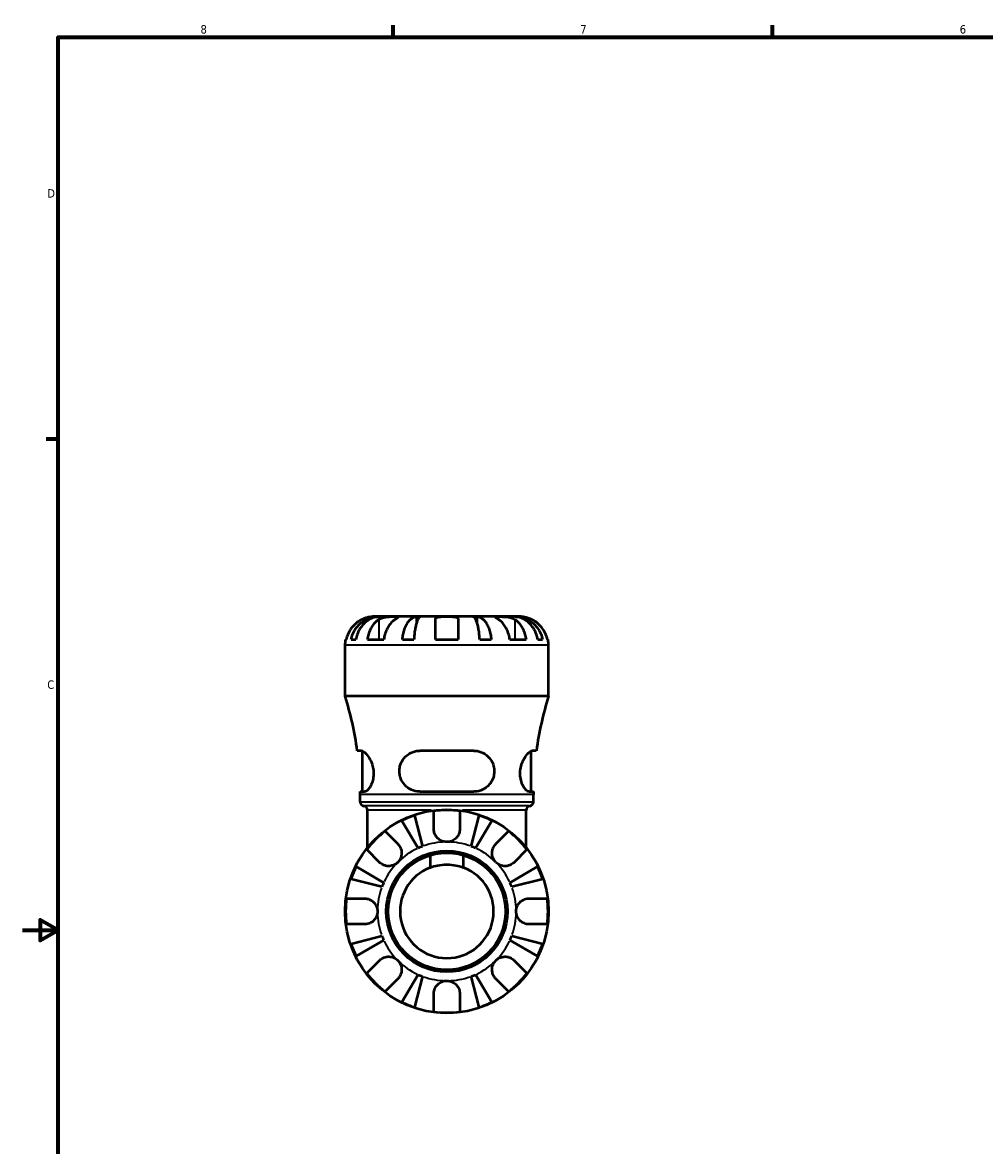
# Model space of a CAD drawing. Header units: inches. Extents: x 0.1 to 36.1, y -4.8 to 25.1.
# Tile 4 of 12: x 0.1 to 10.9, y 8.6 to 21.2. Entities that reach past the tile are written whole.
import ezdxf

# ---------------------------------------------------------------- set-up
doc = ezdxf.new("R2010")
doc.units = ezdxf.units.IN
doc.header["$MEASUREMENT"] = 0
for name, color, linetype, lineweight in [('Border (ANSI)', 7, 'Continuous', 70), ('Visible (ANSI)', 7, 'Continuous', 50), ('Visible Narrow (ANSI)', 7, 'Continuous', 35)]:
    doc.layers.add(name, color=color, linetype=linetype, lineweight=lineweight)
doc.styles.add('Note Text (ANSI)', font='tahoma.ttf')

# ---------------------------------------------------------------- blocks, each defined once
blk = doc.blocks.new('Borders Default Border')
at = {"layer": 'Border (ANSI)'}
for p, q in [((4.25, 21), (4.25, 21.134)), ((8.5, 21), (8.5, 21.134)), ((0.5, 16.5), (0.366, 16.5))]:
    blk.add_line(p, q, dxfattribs=at)
at = {"layer": 'Border (ANSI)', "flags": 128}
for points in [[(0.5, 1), (0.5, 21), (33.5, 21), (33.5, 1), (0.5, 1)], [(0.1, 11), (0.5, 11), (0.3, 11.115), (0.3, 10.885), (0.5, 11)]]:
    blk.add_lwpolyline(points, dxfattribs=at)
at = {"layer": 'Border (ANSI)', "color": 5, "true_color": 0x0000ff, "char_height": 0.0945, "attachment_point": 7, "style": 'Note Text (ANSI)'}
for s, insert in [('8', (2.094, 21.038)), ('7', (6.346, 21.04)), ('6', (10.595, 21.038)), ('D', (0.378, 19.203)), ('C', (0.378, 13.701))]:
    blk.add_mtext(s, dxfattribs=dict(at, insert=insert))

msp = doc.modelspace()

# ---------------------------------------------------------------- linework, layer by layer
at = {"layer": 'Visible (ANSI)'}
for p, q in [((4.085, 14.511), (4.032, 14.511)), ((4.085, 14.511), (4.085, 14.51)), ((4.105, 14.511), (4.085, 14.511)), ((4.272, 14.511), (4.105, 14.511)), ((4.514, 14.511), (4.272, 14.511)), ((4.514, 14.511), (4.514, 14.447)), ((4.563, 14.511), (4.514, 14.511)), ((4.852, 14.511), (4.563, 14.511)), ((4.724, 14.254), (4.724, 14.48)), ((5.141, 14.511), (4.852, 14.511)), ((4.98, 14.48), (4.98, 14.254)), ((5.189, 14.511), (5.141, 14.511)), ((5.431, 14.511), (5.189, 14.511)), ((5.189, 14.511), (5.189, 14.447)), ((5.598, 14.511), (5.431, 14.511)), ((5.618, 14.511), (5.598, 14.511)), ((5.671, 14.511), (5.618, 14.511)), ((5.618, 14.511), (5.618, 14.51)), ((3.718, 14.254), (3.726, 14.254)), ((3.78, 14.254), (3.833, 14.254)), ((3.965, 14.254), (4.146, 14.254)), ((4.354, 14.254), (4.484, 14.254)), ((4.724, 14.254), (4.98, 14.254)), ((5.22, 14.254), (5.35, 14.254)), ((5.558, 14.254), (5.739, 14.254)), ((5.87, 14.254), (5.924, 14.254)), ((5.978, 14.254), (5.985, 14.254)), ((3.712, 13.621), (3.712, 14.19)), ((5.992, 13.621), (5.992, 14.19)), ((5.992, 13.621), (3.712, 13.621)), ((3.896, 13.01), (3.849, 13.01)), ((3.909, 12.552), (3.909, 13.007)), ((5.153, 13.01), (4.55, 13.01)), ((5.795, 12.552), (5.795, 13.007)), ((5.854, 13.01), (5.808, 13.01)), ((3.883, 12.552), (3.931, 12.552)), ((3.883, 12.436), (3.883, 12.518)), ((4.55, 12.552), (5.153, 12.552)), ((5.773, 12.552), (5.821, 12.552)), ((5.821, 12.436), (5.821, 12.518)), ((3.963, 11.924), (3.963, 12.345)), ((4.706, 12.133), (4.706, 12.334)), ((4.997, 12.334), (4.997, 12.133)), ((5.741, 11.924), (5.741, 12.345)), ((4.531, 11.918), (4.349, 12.226)), ((4.49, 12.284), (4.579, 11.938)), ((5.125, 11.938), (5.214, 12.284)), ((5.354, 12.226), (5.173, 11.918)), ((4.16, 12.108), (4.303, 11.966)), ((5.401, 11.966), (5.543, 12.108)), ((4.097, 11.76), (3.955, 11.902)), ((4.668, 11.702), (4.668, 11.84)), ((5.036, 11.84), (5.036, 11.702)), ((5.749, 11.902), (5.607, 11.76)), ((3.837, 11.714), (4.145, 11.532)), ((5.559, 11.532), (5.867, 11.714)), ((4.125, 11.484), (3.779, 11.573)), ((5.925, 11.573), (5.579, 11.484)), ((3.729, 11.356), (3.93, 11.356)), ((5.774, 11.356), (5.975, 11.356)), ((3.93, 11.066), (3.729, 11.066)), ((5.975, 11.066), (5.774, 11.066)), ((3.779, 10.849), (4.125, 10.938)), ((4.145, 10.89), (3.837, 10.708)), ((5.867, 10.708), (5.559, 10.89)), ((5.579, 10.938), (5.925, 10.849)), ((3.955, 10.519), (4.097, 10.662)), ((5.607, 10.662), (5.749, 10.519)), ((4.303, 10.456), (4.16, 10.314)), ((4.349, 10.196), (4.531, 10.504)), ((4.579, 10.484), (4.49, 10.138)), ((5.214, 10.138), (5.125, 10.484)), ((5.173, 10.504), (5.354, 10.196)), ((5.543, 10.314), (5.401, 10.456)), ((4.706, 10.088), (4.706, 10.289)), ((4.997, 10.289), (4.997, 10.088))]:
    msp.add_line(p, q, dxfattribs=at)
for radius in [1.14, 0.678, 0.656]:
    msp.add_circle((4.852, 11.211), radius, dxfattribs=at)
for centre, radius, start, end in [((4.032, 14.19), 0.321, 168.463, 180), ((5.671, 14.19), 0.321, 0, 11.537), ((0.244, 12.518), 3.639, 7.7745, 17.6345), ((9.46, 12.518), 3.639, 162.3655, 172.2255), ((0.244, 12.518), 3.639, 0, 0.5259), ((9.46, 12.518), 3.639, 179.4741, 180), ((3.928, 12.436), 0.0456, 180, 262.8192), ((3.917, 12.345), 0.0456, 0, 82.8192), ((4.852, 11.211), 1.133, 82.6273, 97.3727), ((5.787, 12.345), 0.0456, 97.1808, 180), ((5.775, 12.436), 0.0456, 277.1808, 0), ((4.852, 11.211), 1.133, 108.6546, 116.3454), ((4.852, 11.211), 1.133, 63.6546, 71.3454), ((4.852, 11.211), 1.133, 127.6273, 142.3727), ((4.852, 11.211), 1.133, 37.6273, 52.3727), ((4.852, 11.211), 0.777, 110.5652, 114.4348), ((4.852, 11.211), 0.777, 65.5652, 69.4348), ((4.852, 11.211), 1.133, 153.6546, 161.3454), ((4.852, 11.211), 0.524, 110.5154, 69.4846), ((4.852, 11.211), 1.133, 18.6546, 26.3454), ((4.852, 11.211), 0.777, 155.5652, 159.4348), ((4.852, 11.211), 0.777, 20.5652, 24.4348), ((4.852, 11.211), 1.133, 172.6273, 187.3727), ((4.852, 11.211), 1.133, 352.6273, 7.3727), ((4.852, 11.211), 1.133, 198.6546, 206.3454), ((4.852, 11.211), 0.777, 200.5652, 204.4348), ((4.852, 11.211), 0.777, 335.5652, 339.4348), ((4.852, 11.211), 1.133, 333.6546, 341.3454), ((4.852, 11.211), 1.133, 217.6273, 232.3727), ((4.852, 11.211), 0.777, 245.5652, 249.4348), ((4.852, 11.211), 0.777, 290.5652, 294.4348), ((4.852, 11.211), 1.133, 307.6273, 322.3727), ((4.852, 11.211), 1.133, 243.6546, 251.3454), ((4.852, 11.211), 1.133, 288.6546, 296.3454), ((4.852, 11.211), 1.133, 262.6273, 277.3727)]:
    msp.add_arc(centre, radius, start, end, dxfattribs=at)
for points, knots in [([(3.904, 14.48), (3.89, 14.474), (3.876, 14.466), (3.844, 14.445), (3.827, 14.431), (3.799, 14.403), (3.785, 14.386), (3.761, 14.35), (3.751, 14.331), (3.736, 14.295), (3.73, 14.275), (3.726, 14.254)], [3.990271, 3.990271, 3.990271, 3.990271, 4.1043276, 4.1043276, 4.2560115, 4.2560115, 4.4068722, 4.4068722, 4.557733, 4.557733, 4.7039709, 4.7039709, 4.7039709, 4.7039709]), ([(3.78, 14.254), (3.784, 14.275), (3.79, 14.295), (3.804, 14.331), (3.814, 14.35), (3.837, 14.386), (3.851, 14.403), (3.878, 14.431), (3.894, 14.445), (3.929, 14.469), (3.948, 14.479), (3.983, 14.494), (4.004, 14.501), (4.045, 14.509), (4.066, 14.511), (4.085, 14.511)], [0.154497, 0.154497, 0.154497, 0.154497, 0.301146, 0.301146, 0.45195, 0.45195, 0.602754, 0.602754, 0.753943, 0.753943, 0.905132, 0.905132, 1.056895, 1.056895, 1.208659, 1.208659, 1.208659, 1.208659]), ([(4.105, 14.511), (4.088, 14.511), (4.069, 14.509), (4.033, 14.501), (4.015, 14.494), (3.983, 14.479), (3.966, 14.469), (3.935, 14.445), (3.921, 14.431), (3.897, 14.403), (3.885, 14.386), (3.864, 14.35), (3.855, 14.331), (3.843, 14.295), (3.837, 14.275), (3.833, 14.254)], [3.631384, 3.631384, 3.631384, 3.631384, 3.783147, 3.783147, 3.93491, 3.93491, 4.0861, 4.0861, 4.237289, 4.237289, 4.388092, 4.388092, 4.538896, 4.538896, 4.685545, 4.685545, 4.685545, 4.685545]), ([(4.032, 14.511), (4.032, 14.511), (4.031, 14.511), (4.026, 14.511), (4.022, 14.511), (4.009, 14.51), (3.998, 14.509), (3.976, 14.505), (3.966, 14.503), (3.944, 14.496), (3.933, 14.493), (3.916, 14.486), (3.91, 14.483), (3.904, 14.48)], [0, 0, 0, 0, 0.0791759, 0.0791759, 0.1631505, 0.1631505, 0.2882875, 0.2882875, 0.382468, 0.382468, 0.4748636, 0.4748636, 0.5244048, 0.5244048, 0.5244048, 0.5244048]), ([(3.965, 14.254), (3.968, 14.275), (3.972, 14.295), (3.983, 14.331), (3.99, 14.35), (4.007, 14.386), (4.017, 14.403), (4.037, 14.431), (4.049, 14.445), (4.071, 14.466), (4.081, 14.474), (4.091, 14.48)], [0.1545017, 0.1545017, 0.1545017, 0.1545017, 0.3007396, 0.3007396, 0.4516004, 0.4516004, 0.6024612, 0.6024612, 0.754145, 0.754145, 0.8682016, 0.8682016, 0.8682016, 0.8682016]), ([(4.091, 14.48), (4.094, 14.482), (4.097, 14.484), (4.106, 14.489), (4.113, 14.492), (4.128, 14.498), (4.136, 14.5), (4.158, 14.505), (4.17, 14.507), (4.2, 14.51), (4.216, 14.511), (4.246, 14.511), (4.26, 14.511), (4.272, 14.511)], [-0.5247, -0.5247, -0.5247, -0.5247, -0.4918187, -0.4918187, -0.4242098, -0.4242098, -0.3529175, -0.3529175, -0.2525465, -0.2525465, -0.1292355, -0.1292355, 0, 0, 0, 0]), ([(4.272, 14.48), (4.262, 14.474), (4.252, 14.466), (4.23, 14.445), (4.218, 14.431), (4.198, 14.403), (4.188, 14.386), (4.171, 14.35), (4.164, 14.331), (4.154, 14.295), (4.149, 14.275), (4.146, 14.254)], [3.990271, 3.990271, 3.990271, 3.990271, 4.1043276, 4.1043276, 4.2560115, 4.2560115, 4.4068722, 4.4068722, 4.557733, 4.557733, 4.7039709, 4.7039709, 4.7039709, 4.7039709]), ([(4.272, 14.511), (4.279, 14.511), (4.285, 14.511), (4.296, 14.511), (4.3, 14.511), (4.308, 14.51), (4.31, 14.51), (4.31, 14.507), (4.308, 14.505), (4.301, 14.5), (4.298, 14.497), (4.289, 14.492), (4.285, 14.488), (4.277, 14.483), (4.275, 14.482), (4.272, 14.48)], [0, 0, 0, 0, 0.0727176, 0.0727176, 0.1504294, 0.1504294, 0.2566741, 0.2566741, 0.3574985, 0.3574985, 0.4278256, 0.4278256, 0.4958936, 0.4958936, 0.523971, 0.523971, 0.523971, 0.523971]), ([(4.354, 14.254), (4.356, 14.275), (4.359, 14.295), (4.367, 14.331), (4.372, 14.35), (4.384, 14.386), (4.391, 14.403), (4.406, 14.431), (4.414, 14.445), (4.432, 14.469), (4.442, 14.479), (4.461, 14.494), (4.471, 14.501), (4.493, 14.509), (4.504, 14.511), (4.514, 14.511)], [0.154497, 0.154497, 0.154497, 0.154497, 0.301146, 0.301146, 0.45195, 0.45195, 0.602754, 0.602754, 0.753943, 0.753943, 0.905132, 0.905132, 1.056895, 1.056895, 1.208659, 1.208659, 1.208659, 1.208659]), ([(4.563, 14.511), (4.558, 14.511), (4.552, 14.509), (4.542, 14.501), (4.536, 14.494), (4.527, 14.479), (4.522, 14.469), (4.513, 14.445), (4.509, 14.431), (4.502, 14.403), (4.499, 14.386), (4.493, 14.35), (4.49, 14.331), (4.486, 14.295), (4.485, 14.275), (4.484, 14.254)], [3.631383, 3.631383, 3.631383, 3.631383, 3.783147, 3.783147, 3.93491, 3.93491, 4.086099, 4.086099, 4.237288, 4.237288, 4.388092, 4.388092, 4.538896, 4.538896, 4.685545, 4.685545, 4.685545, 4.685545]), ([(4.724, 14.48), (4.724, 14.482), (4.724, 14.485), (4.725, 14.49), (4.727, 14.493), (4.731, 14.498), (4.735, 14.5), (4.745, 14.505), (4.753, 14.507), (4.774, 14.51), (4.788, 14.511), (4.818, 14.511), (4.835, 14.511), (4.852, 14.511)], [-0.5211875, -0.5211875, -0.5211875, -0.5211875, -0.4827149, -0.4827149, -0.4207878, -0.4207878, -0.3526592, -0.3526592, -0.2514043, -0.2514043, -0.1290367, -0.1290367, 0, 0, 0, 0]), ([(4.852, 14.511), (4.863, 14.511), (4.874, 14.511), (4.896, 14.511), (4.907, 14.511), (4.932, 14.51), (4.944, 14.508), (4.961, 14.504), (4.966, 14.502), (4.973, 14.497), (4.976, 14.494), (4.979, 14.489), (4.98, 14.485), (4.98, 14.481), (4.98, 14.481), (4.98, 14.48)], [-2.2624521, -2.2624521, -2.2624521, -2.2624521, -2.1788932, -2.1788932, -2.0870705, -2.0870705, -1.9601211, -1.9601211, -1.8755047, -1.8755047, -1.811327, -1.811327, -1.7448754, -1.7448754, -1.7354217, -1.7354217, -1.7354217, -1.7354217]), ([(5.22, 14.254), (5.219, 14.275), (5.217, 14.295), (5.214, 14.331), (5.211, 14.35), (5.205, 14.386), (5.202, 14.403), (5.195, 14.431), (5.19, 14.445), (5.181, 14.469), (5.177, 14.479), (5.167, 14.494), (5.162, 14.501), (5.151, 14.509), (5.146, 14.511), (5.141, 14.511)], [0.154497, 0.154497, 0.154497, 0.154497, 0.301146, 0.301146, 0.45195, 0.45195, 0.602754, 0.602754, 0.753943, 0.753943, 0.905132, 0.905132, 1.056895, 1.056895, 1.208659, 1.208659, 1.208659, 1.208659]), ([(5.189, 14.511), (5.2, 14.511), (5.211, 14.509), (5.232, 14.501), (5.243, 14.494), (5.261, 14.479), (5.271, 14.469), (5.29, 14.445), (5.298, 14.431), (5.312, 14.403), (5.319, 14.386), (5.332, 14.35), (5.337, 14.331), (5.344, 14.295), (5.347, 14.275), (5.35, 14.254)], [3.631383, 3.631383, 3.631383, 3.631383, 3.783147, 3.783147, 3.93491, 3.93491, 4.086099, 4.086099, 4.237288, 4.237288, 4.388092, 4.388092, 4.538896, 4.538896, 4.685545, 4.685545, 4.685545, 4.685545]), ([(5.431, 14.48), (5.428, 14.482), (5.426, 14.484), (5.418, 14.489), (5.413, 14.492), (5.405, 14.498), (5.402, 14.5), (5.395, 14.505), (5.393, 14.507), (5.394, 14.51), (5.397, 14.511), (5.41, 14.511), (5.419, 14.511), (5.431, 14.511)], [-0.5247, -0.5247, -0.5247, -0.5247, -0.4918187, -0.4918187, -0.4242098, -0.4242098, -0.3529175, -0.3529175, -0.2525465, -0.2525465, -0.1292355, -0.1292355, 0, 0, 0, 0]), ([(5.431, 14.511), (5.438, 14.511), (5.445, 14.511), (5.462, 14.511), (5.471, 14.511), (5.494, 14.51), (5.508, 14.51), (5.535, 14.507), (5.548, 14.505), (5.569, 14.5), (5.577, 14.497), (5.592, 14.492), (5.599, 14.488), (5.608, 14.483), (5.61, 14.482), (5.613, 14.48)], [0, 0, 0, 0, 0.0727176, 0.0727176, 0.1504294, 0.1504294, 0.2566741, 0.2566741, 0.3574985, 0.3574985, 0.4278256, 0.4278256, 0.4958936, 0.4958936, 0.523971, 0.523971, 0.523971, 0.523971]), ([(5.558, 14.254), (5.555, 14.275), (5.55, 14.295), (5.539, 14.331), (5.532, 14.35), (5.515, 14.386), (5.505, 14.403), (5.486, 14.431), (5.474, 14.445), (5.451, 14.466), (5.441, 14.474), (5.431, 14.48)], [0.1545017, 0.1545017, 0.1545017, 0.1545017, 0.3007396, 0.3007396, 0.4516004, 0.4516004, 0.6024612, 0.6024612, 0.754145, 0.754145, 0.8682016, 0.8682016, 0.8682016, 0.8682016]), ([(5.87, 14.254), (5.867, 14.275), (5.861, 14.295), (5.848, 14.331), (5.84, 14.35), (5.819, 14.386), (5.807, 14.403), (5.783, 14.431), (5.768, 14.445), (5.737, 14.469), (5.721, 14.479), (5.689, 14.494), (5.671, 14.501), (5.634, 14.509), (5.616, 14.511), (5.598, 14.511)], [0.154497, 0.154497, 0.154497, 0.154497, 0.301146, 0.301146, 0.45195, 0.45195, 0.602754, 0.602754, 0.753943, 0.753943, 0.905132, 0.905132, 1.056895, 1.056895, 1.208659, 1.208659, 1.208659, 1.208659]), ([(5.613, 14.48), (5.623, 14.474), (5.633, 14.466), (5.655, 14.445), (5.667, 14.431), (5.687, 14.403), (5.697, 14.386), (5.714, 14.35), (5.721, 14.331), (5.731, 14.295), (5.736, 14.275), (5.739, 14.254)], [3.990271, 3.990271, 3.990271, 3.990271, 4.1043276, 4.1043276, 4.2560115, 4.2560115, 4.4068722, 4.4068722, 4.557733, 4.557733, 4.7039709, 4.7039709, 4.7039709, 4.7039709]), ([(5.618, 14.511), (5.638, 14.511), (5.659, 14.509), (5.7, 14.501), (5.72, 14.494), (5.756, 14.479), (5.775, 14.469), (5.809, 14.445), (5.826, 14.431), (5.853, 14.403), (5.866, 14.386), (5.889, 14.35), (5.899, 14.331), (5.914, 14.295), (5.92, 14.275), (5.924, 14.254)], [3.631384, 3.631384, 3.631384, 3.631384, 3.783147, 3.783147, 3.93491, 3.93491, 4.0861, 4.0861, 4.237289, 4.237289, 4.388092, 4.388092, 4.538896, 4.538896, 4.685545, 4.685545, 4.685545, 4.685545]), ([(5.799, 14.48), (5.795, 14.482), (5.79, 14.485), (5.778, 14.49), (5.77, 14.493), (5.755, 14.498), (5.746, 14.5), (5.727, 14.505), (5.717, 14.507), (5.696, 14.51), (5.687, 14.511), (5.675, 14.511), (5.671, 14.511), (5.671, 14.511)], [-0.5211875, -0.5211875, -0.5211875, -0.5211875, -0.4827149, -0.4827149, -0.4207878, -0.4207878, -0.3526592, -0.3526592, -0.2514043, -0.2514043, -0.1290367, -0.1290367, 0, 0, 0, 0]), ([(5.978, 14.254), (5.974, 14.275), (5.968, 14.295), (5.953, 14.331), (5.942, 14.35), (5.918, 14.386), (5.904, 14.403), (5.876, 14.431), (5.86, 14.445), (5.828, 14.466), (5.814, 14.474), (5.799, 14.48)], [0.1545017, 0.1545017, 0.1545017, 0.1545017, 0.3007396, 0.3007396, 0.4516004, 0.4516004, 0.6024612, 0.6024612, 0.754145, 0.754145, 0.8682016, 0.8682016, 0.8682016, 0.8682016]), ([(3.896, 13.01), (3.9, 13.01), (3.904, 13.009), (3.921, 13.002), (3.935, 12.991), (3.963, 12.958), (3.978, 12.937), (4.002, 12.89), (4.013, 12.865), (4.025, 12.817), (4.029, 12.796), (4.032, 12.754), (4.031, 12.734), (4.025, 12.69), (4.02, 12.668), (4.003, 12.623), (3.991, 12.602), (3.966, 12.569), (3.954, 12.558), (3.938, 12.552), (3.934, 12.552), (3.931, 12.552)], [-2.089894, -2.089894, -2.089894, -2.089894, -1.987021, -1.987021, -1.731256, -1.731256, -1.47917, -1.47917, -1.254728, -1.254728, -1.088843, -1.088843, -0.931762, -0.931762, -0.738235, -0.738235, -0.490088, -0.490088, -0.232989, -0.232989, -0.144059, -0.144059, -0.144059, -0.144059]), ([(4.55, 12.552), (4.54, 12.552), (4.53, 12.552), (4.49, 12.558), (4.461, 12.567), (4.408, 12.598), (4.384, 12.62), (4.351, 12.666), (4.339, 12.688), (4.325, 12.731), (4.322, 12.752), (4.32, 12.794), (4.322, 12.815), (4.334, 12.862), (4.345, 12.886), (4.377, 12.935), (4.401, 12.958), (4.454, 12.991), (4.483, 13.002), (4.525, 13.009), (4.538, 13.01), (4.55, 13.01)], [-2.064684, -2.064684, -2.064684, -2.064684, -1.983917, -1.983917, -1.73735, -1.73735, -1.479136, -1.479136, -1.283561, -1.283561, -1.126126, -1.126126, -0.961442, -0.961442, -0.747996, -0.747996, -0.472052, -0.472052, -0.221599, -0.221599, -0.120767, -0.120767, -0.120767, -0.120767]), ([(5.153, 13.01), (5.166, 13.01), (5.179, 13.009), (5.222, 13.002), (5.251, 12.991), (5.302, 12.958), (5.324, 12.937), (5.357, 12.89), (5.369, 12.865), (5.381, 12.817), (5.383, 12.796), (5.382, 12.754), (5.379, 12.734), (5.366, 12.69), (5.354, 12.668), (5.323, 12.623), (5.3, 12.602), (5.248, 12.569), (5.218, 12.558), (5.175, 12.552), (5.164, 12.552), (5.153, 12.552)], [-2.089894, -2.089894, -2.089894, -2.089894, -1.987021, -1.987021, -1.731256, -1.731256, -1.47917, -1.47917, -1.254728, -1.254728, -1.088843, -1.088843, -0.931762, -0.931762, -0.738235, -0.738235, -0.490088, -0.490088, -0.232989, -0.232989, -0.144059, -0.144059, -0.144059, -0.144059]), ([(5.773, 12.552), (5.77, 12.552), (5.766, 12.552), (5.752, 12.558), (5.739, 12.567), (5.715, 12.598), (5.702, 12.62), (5.685, 12.666), (5.679, 12.688), (5.673, 12.731), (5.672, 12.752), (5.674, 12.794), (5.678, 12.815), (5.69, 12.862), (5.699, 12.886), (5.724, 12.935), (5.74, 12.958), (5.77, 12.991), (5.783, 13.002), (5.8, 13.009), (5.804, 13.01), (5.808, 13.01)], [-2.064684, -2.064684, -2.064684, -2.064684, -1.983917, -1.983917, -1.73735, -1.73735, -1.479136, -1.479136, -1.283561, -1.283561, -1.126126, -1.126126, -0.961442, -0.961442, -0.747996, -0.747996, -0.472052, -0.472052, -0.221599, -0.221599, -0.120767, -0.120767, -0.120767, -0.120767]), ([(4.852, 11.988), (4.84, 11.988), (4.828, 11.989), (4.804, 11.995), (4.792, 12), (4.764, 12.015), (4.75, 12.028), (4.731, 12.052), (4.724, 12.062), (4.716, 12.081), (4.713, 12.088), (4.71, 12.102), (4.708, 12.109), (4.707, 12.122), (4.706, 12.127), (4.706, 12.133)], [0, 0, 0, 0, 0.0901134, 0.0901134, 0.1893172, 0.1893172, 0.331211, 0.331211, 0.4271369, 0.4271369, 0.4886583, 0.4886583, 0.5452931, 0.5452931, 0.5915475, 0.5915475, 0.5915475, 0.5915475]), ([(4.997, 12.133), (4.997, 12.133), (4.997, 12.132), (4.997, 12.124), (4.996, 12.117), (4.994, 12.102), (4.992, 12.095), (4.988, 12.08), (4.984, 12.072), (4.973, 12.051), (4.963, 12.039), (4.939, 12.016), (4.924, 12.006), (4.89, 11.991), (4.871, 11.988), (4.852, 11.988)], [-0.5983837, -0.5983837, -0.5983837, -0.5983837, -0.5958691, -0.5958691, -0.5303217, -0.5303217, -0.4729706, -0.4729706, -0.4033838, -0.4033838, -0.2837257, -0.2837257, -0.1465154, -0.1465154, 0, 0, 0, 0]), ([(4.303, 11.966), (4.306, 11.962), (4.31, 11.958), (4.319, 11.947), (4.324, 11.939), (4.333, 11.922), (4.337, 11.912), (4.344, 11.889), (4.345, 11.875), (4.345, 11.842), (4.341, 11.824), (4.327, 11.79), (4.316, 11.774), (4.303, 11.76)], [-0.5948881, -0.5948881, -0.5948881, -0.5948881, -0.5506313, -0.5506313, -0.4741512, -0.4741512, -0.3949688, -0.3949688, -0.2852738, -0.2852738, -0.1464037, -0.1464037, 0, 0, 0, 0]), ([(5.401, 11.76), (5.394, 11.767), (5.387, 11.776), (5.376, 11.794), (5.371, 11.804), (5.362, 11.829), (5.359, 11.844), (5.358, 11.875), (5.36, 11.889), (5.367, 11.913), (5.371, 11.922), (5.38, 11.939), (5.385, 11.947), (5.394, 11.958), (5.397, 11.962), (5.401, 11.966)], [0, 0, 0, 0, 0.0789569, 0.0789569, 0.1633117, 0.1633117, 0.283187, 0.283187, 0.3961463, 0.3961463, 0.4750638, 0.4750638, 0.5517935, 0.5517935, 0.5944511, 0.5944511, 0.5944511, 0.5944511]), ([(4.303, 11.76), (4.295, 11.753), (4.287, 11.746), (4.269, 11.735), (4.259, 11.73), (4.234, 11.721), (4.219, 11.718), (4.188, 11.717), (4.174, 11.719), (4.15, 11.726), (4.141, 11.73), (4.124, 11.739), (4.116, 11.744), (4.104, 11.753), (4.101, 11.757), (4.097, 11.76)], [0, 0, 0, 0, 0.0789569, 0.0789569, 0.1633117, 0.1633117, 0.283187, 0.283187, 0.3961463, 0.3961463, 0.4750638, 0.4750638, 0.5517935, 0.5517935, 0.5944511, 0.5944511, 0.5944511, 0.5944511]), ([(4.668, 11.702), (4.694, 11.712), (4.722, 11.72), (4.783, 11.732), (4.818, 11.735), (4.886, 11.735), (4.92, 11.732), (4.982, 11.72), (5.009, 11.712), (5.036, 11.702)], [1.6033961, 1.6033961, 1.6033961, 1.6033961, 1.8101273, 1.8101273, 2.0678383, 2.0678383, 2.3255493, 2.3255493, 2.5322805, 2.5322805, 2.5322805, 2.5322805]), ([(5.607, 11.76), (5.603, 11.756), (5.599, 11.753), (5.587, 11.744), (5.58, 11.739), (5.562, 11.73), (5.553, 11.726), (5.53, 11.719), (5.516, 11.717), (5.483, 11.718), (5.465, 11.722), (5.431, 11.736), (5.415, 11.747), (5.401, 11.76)], [-0.5948881, -0.5948881, -0.5948881, -0.5948881, -0.5506313, -0.5506313, -0.4741512, -0.4741512, -0.3949688, -0.3949688, -0.2852738, -0.2852738, -0.1464037, -0.1464037, 0, 0, 0, 0]), ([(3.93, 11.356), (3.936, 11.356), (3.942, 11.356), (3.956, 11.354), (3.965, 11.352), (3.983, 11.347), (3.992, 11.343), (4.013, 11.331), (4.024, 11.322), (4.047, 11.299), (4.057, 11.284), (4.071, 11.249), (4.075, 11.23), (4.075, 11.211)], [-0.5956582, -0.5956582, -0.5956582, -0.5956582, -0.5465521, -0.5465521, -0.4734857, -0.4734857, -0.3959363, -0.3959363, -0.285072, -0.285072, -0.1464321, -0.1464321, 0, 0, 0, 0]), ([(5.628, 11.211), (5.628, 11.222), (5.63, 11.233), (5.635, 11.255), (5.639, 11.266), (5.652, 11.293), (5.664, 11.308), (5.688, 11.329), (5.699, 11.336), (5.719, 11.346), (5.727, 11.349), (5.745, 11.354), (5.754, 11.355), (5.767, 11.356), (5.77, 11.356), (5.774, 11.356)], [-2.5507934, -2.5507934, -2.5507934, -2.5507934, -2.4681857, -2.4681857, -2.3792339, -2.3792339, -2.2353535, -2.2353535, -2.1347187, -2.1347187, -2.0608254, -2.0608254, -1.9855601, -1.9855601, -1.9569442, -1.9569442, -1.9569442, -1.9569442]), ([(4.075, 11.211), (4.075, 11.2), (4.074, 11.189), (4.069, 11.167), (4.065, 11.156), (4.051, 11.129), (4.04, 11.114), (4.016, 11.093), (4.005, 11.086), (3.985, 11.076), (3.976, 11.073), (3.958, 11.068), (3.949, 11.067), (3.937, 11.066), (3.933, 11.066), (3.93, 11.066)], [-2.5507934, -2.5507934, -2.5507934, -2.5507934, -2.4681857, -2.4681857, -2.3792339, -2.3792339, -2.2353535, -2.2353535, -2.1347187, -2.1347187, -2.0608254, -2.0608254, -1.9855601, -1.9855601, -1.9569442, -1.9569442, -1.9569442, -1.9569442]), ([(5.774, 11.066), (5.768, 11.066), (5.762, 11.066), (5.747, 11.068), (5.739, 11.07), (5.721, 11.075), (5.712, 11.079), (5.691, 11.091), (5.679, 11.1), (5.657, 11.123), (5.647, 11.138), (5.632, 11.173), (5.628, 11.192), (5.628, 11.211)], [-0.5956582, -0.5956582, -0.5956582, -0.5956582, -0.5465521, -0.5465521, -0.4734857, -0.4734857, -0.3959363, -0.3959363, -0.285072, -0.285072, -0.1464321, -0.1464321, 0, 0, 0, 0]), ([(4.097, 10.662), (4.101, 10.666), (4.105, 10.669), (4.116, 10.678), (4.124, 10.683), (4.141, 10.692), (4.151, 10.696), (4.174, 10.703), (4.188, 10.705), (4.22, 10.704), (4.238, 10.7), (4.273, 10.686), (4.289, 10.675), (4.303, 10.662)], [-0.5948881, -0.5948881, -0.5948881, -0.5948881, -0.5506313, -0.5506313, -0.4741512, -0.4741512, -0.3949688, -0.3949688, -0.2852738, -0.2852738, -0.1464037, -0.1464037, 0, 0, 0, 0]), ([(5.401, 10.662), (5.408, 10.669), (5.416, 10.676), (5.434, 10.687), (5.444, 10.692), (5.47, 10.701), (5.485, 10.704), (5.515, 10.705), (5.53, 10.703), (5.554, 10.696), (5.563, 10.692), (5.58, 10.683), (5.588, 10.678), (5.599, 10.669), (5.603, 10.665), (5.607, 10.662)], [0, 0, 0, 0, 0.0789569, 0.0789569, 0.1633117, 0.1633117, 0.283187, 0.283187, 0.3961463, 0.3961463, 0.4750638, 0.4750638, 0.5517935, 0.5517935, 0.5944511, 0.5944511, 0.5944511, 0.5944511]), ([(4.303, 10.662), (4.31, 10.654), (4.317, 10.646), (4.328, 10.628), (4.333, 10.618), (4.342, 10.593), (4.345, 10.578), (4.346, 10.547), (4.344, 10.533), (4.337, 10.509), (4.333, 10.5), (4.324, 10.483), (4.319, 10.475), (4.31, 10.464), (4.306, 10.46), (4.303, 10.456)], [0, 0, 0, 0, 0.0789569, 0.0789569, 0.1633117, 0.1633117, 0.283187, 0.283187, 0.3961463, 0.3961463, 0.4750638, 0.4750638, 0.5517935, 0.5517935, 0.5944511, 0.5944511, 0.5944511, 0.5944511]), ([(5.401, 10.456), (5.397, 10.46), (5.394, 10.464), (5.385, 10.475), (5.379, 10.483), (5.37, 10.5), (5.367, 10.51), (5.36, 10.533), (5.358, 10.547), (5.359, 10.58), (5.362, 10.598), (5.377, 10.632), (5.387, 10.648), (5.401, 10.662)], [-0.5948881, -0.5948881, -0.5948881, -0.5948881, -0.5506313, -0.5506313, -0.4741512, -0.4741512, -0.3949688, -0.3949688, -0.2852738, -0.2852738, -0.1464037, -0.1464037, 0, 0, 0, 0]), ([(4.706, 10.289), (4.706, 10.295), (4.707, 10.301), (4.709, 10.315), (4.711, 10.324), (4.716, 10.342), (4.72, 10.351), (4.732, 10.372), (4.74, 10.384), (4.764, 10.406), (4.779, 10.416), (4.814, 10.431), (4.833, 10.434), (4.852, 10.434)], [-0.5956582, -0.5956582, -0.5956582, -0.5956582, -0.5465521, -0.5465521, -0.4734857, -0.4734857, -0.3959363, -0.3959363, -0.285072, -0.285072, -0.1464321, -0.1464321, 0, 0, 0, 0]), ([(4.852, 10.434), (4.863, 10.434), (4.873, 10.433), (4.895, 10.428), (4.906, 10.424), (4.934, 10.411), (4.949, 10.399), (4.97, 10.375), (4.977, 10.364), (4.987, 10.344), (4.99, 10.335), (4.995, 10.317), (4.996, 10.308), (4.997, 10.296), (4.997, 10.292), (4.997, 10.289)], [-2.5507934, -2.5507934, -2.5507934, -2.5507934, -2.4681857, -2.4681857, -2.3792339, -2.3792339, -2.2353535, -2.2353535, -2.1347187, -2.1347187, -2.0608254, -2.0608254, -1.9855601, -1.9855601, -1.9569442, -1.9569442, -1.9569442, -1.9569442])]:
    msp.add_open_spline(points, degree=3, knots=knots, dxfattribs=at)
at = {"layer": 'Visible Narrow (ANSI)'}
for p, q in [((4.091, 14.469), (4.091, 14.266)), ((5.613, 14.469), (5.613, 14.266)), ((5.978, 14.19), (3.726, 14.19)), ((5.809, 12.518), (3.895, 12.518)), ((3.895, 12.436), (5.809, 12.436)), ((5.769, 12.391), (3.934, 12.391)), ((4.676, 12.345), (3.965, 12.345)), ((5.739, 12.345), (5.028, 12.345))]:
    msp.add_line(p, q, dxfattribs=at)
for start, end in [(91.0283, 109.537), (70.463, 88.9717), (115.463, 133.9717), (46.0283, 64.537), (136.0283, 154.537), (25.463, 43.9717), (160.463, 178.9717), (1.0283, 19.537), (181.0283, 199.537), (340.463, 358.9717), (205.463, 223.9717), (316.0283, 334.537), (226.0283, 244.537), (295.463, 313.9717), (250.463, 268.9717), (271.0283, 289.537)]:
    msp.add_arc((4.852, 11.211), 0.777, start, end, dxfattribs=at)

# ---------------------------------------------------------------- block references
msp.add_blockref('Borders Default Border', (0, 0))

doc.saveas('drawing.dxf')
